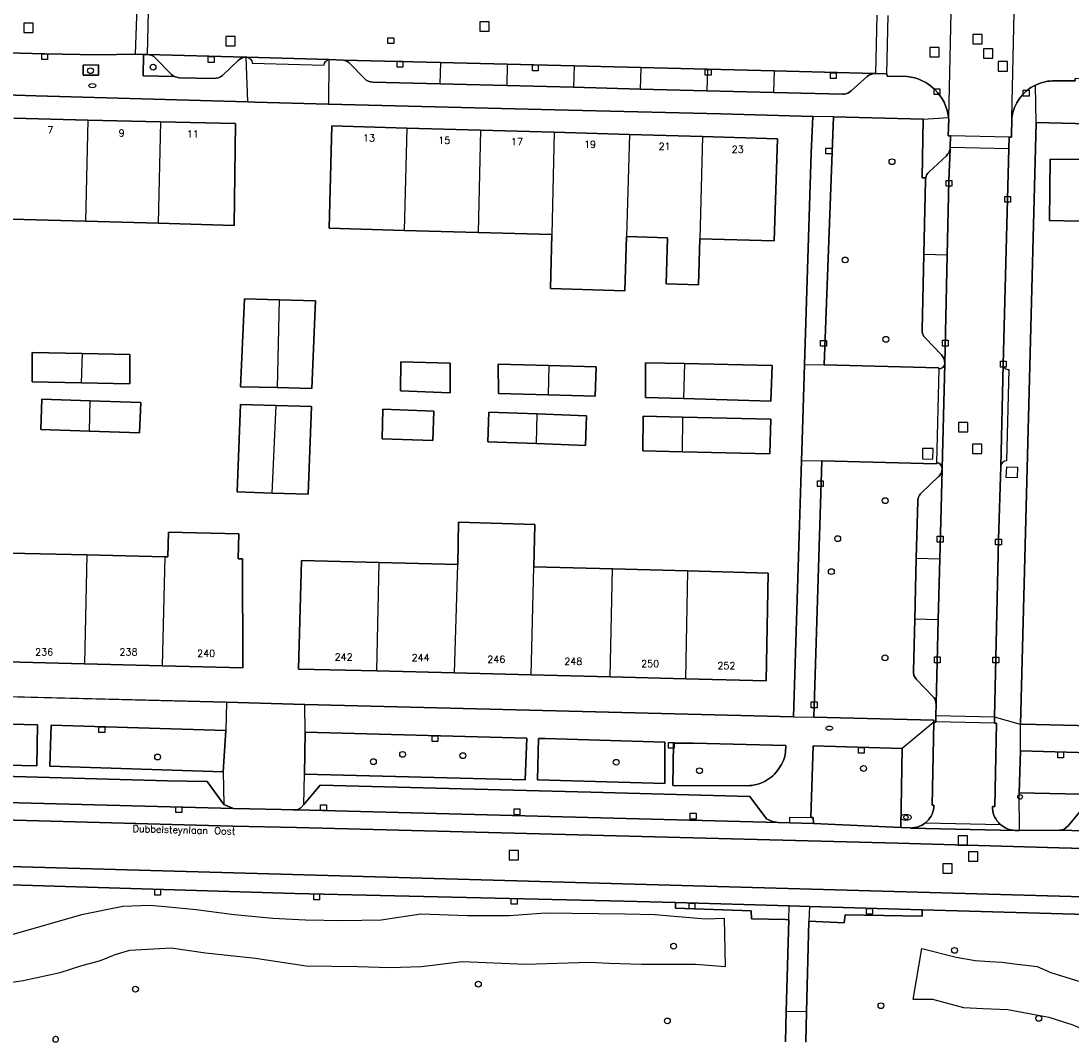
# Model space of a CAD drawing. Header units: metres. Extents: x 108000 to 109000, y 423000 to 423600.
# Tile 10 of 88: x 108275 to 108364, y 423000 to 423087. Entities that reach past the tile are written whole.
import ezdxf

# ---------------------------------------------------------------- set-up
doc = ezdxf.new("R2010")
doc.units = ezdxf.units.M
doc.header["$MEASUREMENT"] = 0
for name, color, linetype in [('Boomspiegel', 10, 'Continuous'), ('brandkraan _ -put', 10, 'Continuous'), ('Erf', 10, 'Continuous'), ('Fietspad', 10, 'Continuous'), ('groenvoorziening', 10, 'Continuous'), ('haltepaal', 10, 'Continuous'), ('Huisnummers', 10, 'Continuous'), ('inspectie- _rioolput', 10, 'Continuous'), ('kolk', 10, 'Continuous'), ('onverhard', 10, 'Continuous'), ('Openbare_ruimtenaam', 10, 'Continuous'), ('pand', 10, 'Continuous'), ('Parkeervlak', 10, 'Continuous'), ('rijbaan lokale weg', 10, 'Continuous'), ('vegetatieobject', 10, 'Continuous'), ('Voetpad', 10, 'Continuous'), ('waterstandmeter', 10, 'Continuous'), ('Wegmarkering', 10, 'Continuous')]:
    doc.layers.add(name, color=color, linetype=linetype)
doc.styles.get("Standard").update_dxf_attribs({"font": 'txt.shx'})

# ---------------------------------------------------------------- blocks, each defined once
blk = doc.blocks.new('308_ACAD_1_FMEBLOCK74')
at = {"layer": 'Voetpad', "color": 255}
blk.add_line((-44.953, -4.65), (-44.887, -2.084), dxfattribs=at)
blk = doc.blocks.new('308_ACAD_1_FMEBLOCK86')
at = {"layer": 'groenvoorziening', "color": 3}
for points in [[(-11.859, 5.08), (-31.925, 5.651), (-31.948, 5.095), (-38.526, 5.218), (-38.602, 4.539), (-41.622, 4.67), (-41.824, -3.086), (-41.89, -5.652)], [(41.744, -5.652), (41.778, -4.462), (41.89, 3.649), (37.503, 3.762), (3.385, 4.647), (-11.859, 5.08)]]:
    blk.add_lwpolyline(points, dxfattribs=at)
blk = doc.blocks.new('308_ACAD_1_FMEBLOCK87')
at = {"layer": 'groenvoorziening', "color": 3}
for points in [[(-10.241, -3.995), (-12.696, -3.586), (-15.051, -2.556), (-17.112, -1.893), (-18.363, -1.673), (-20.644, -1.231), (-22.779, -1.157), (-24.398, -1.084), (-27.048, -0.348), (-28.74, -0.348), (-28.004, 3.994), (-25.06, 3.259), (-23.441, 2.965), (-22.19, 2.891), (-21.16, 2.818), (-19.835, 2.671), (-18.142, 2.449), (-16.965, 1.934), (-14.757, 1.271), (-12.181, 0.535)], [(-12.181, 0.535), (-9.826, 0.02), (-7.912, -0.421), (-5.631, -1.452), (-3.349, -2.041), (-0.773, -2.777), (1.582, -2.924), (3.348, -2.997), (5.115, -2.703), (5.851, -2.409), (7.543, -2.188), (9.531, -1.599), (12.916, -0.642), (16.081, 0.095), (19.098, 0.977), (23.956, 1.419), (26.311, 1.492), (28.666, 1.566), (28.74, -3.218), (24.692, -3.365), (22.337, -3.586), (19.885, -3.995)]]:
    blk.add_lwpolyline(points, dxfattribs=at)
blk = doc.blocks.new('308_ACAD_1_FMEBLOCK93')
at = {"layer": 'groenvoorziening', "color": 3}
blk.add_line((42.169, -6.894), (42.24, -4.297), dxfattribs=at)
blk.add_lwpolyline([(42.24, -4.297), (42.454, 3.561), (42.19, 3.567), (39.262, 3.636), (39.249, 4.317), (32.769, 4.545), (32.769, 5.022), (28.357, 5.153), (0.233, 5.813), (-26.908, 6.616), (-42.299, 6.894), (-42.454, 4.918), (-42.329, -0.399), (-42.314, -6.845), (-42.341, -6.894)], dxfattribs=at)

msp = doc.modelspace()

# ---------------------------------------------------------------- linework, layer by layer
at = {"layer": 'Boomspiegel', "color": 32, "true_color": 0xe17500}
msp.add_lwpolyline([(108286.124, 423084.109, 0.188527), (108285.439, 423084.418), (108285.112, 423084.425), (108285.086, 423082.588), (108287.733, 423082.54, -0.083146), (108287.438, 423082.76), (108286.124, 423084.109)], format="xyb", dxfattribs=at)
msp.add_lwpolyline([(108281.255, 423082.647), (108281.25, 423083.526), (108279.937, 423083.518), (108279.942, 423082.639), (108281.255, 423082.647)], dxfattribs=at)
at = {"layer": 'brandkraan _ -put', "color": 5}
for centre in [(108280.726, 423081.753), (108343.743, 423026.827)]:
    msp.add_ellipse(centre, major_axis=(0.3, 0), ratio=0.583333, dxfattribs=at)
at = {"layer": 'Erf', "color": 52, "true_color": 0xd2d200}
for points in [[(108341.379, 423049.678), (108341.49, 423053.218), (108341.638, 423057.922), (108342.206, 423075.983), (108342.342, 423079.126), (108334.462, 423079.341), (108320.287, 423079.681), (108300.923, 423080.177), (108294.609, 423080.339), (108294.008, 423080.356), (108275.9, 423080.881), (108267.143, 423081.155)], [(108274.013, 423078.972), (108280.349, 423078.816), (108286.546, 423078.664), (108292.97, 423078.506), (108292.865, 423069.811), (108286.358, 423069.989), (108280.131, 423070.16), (108273.816, 423070.333)], [(108307.392, 423069.381), (108300.989, 423069.562), (108301.214, 423078.315), (108307.611, 423078.13), (108313.923, 423077.947), (108320.232, 423077.764), (108326.649, 423077.578), (108332.902, 423077.396), (108339.306, 423077.211), (108339.022, 423068.488), (108332.668, 423068.667), (108332.553, 423064.732), (108329.785, 423064.811), (108329.897, 423068.745), (108326.398, 423068.844), (108326.265, 423064.226), (108319.895, 423064.409), (108320.033, 423069.024), (108313.723, 423069.202), (108307.392, 423069.381)], [(108398.418, 423077.667), (108361.43, 423078.612), (108360.096, 423027.142), (108360.245, 423027.178), (108372.009, 423026.876)], [(108372.572, 423064.611), (108369.796, 423064.679), (108369.827, 423067.747), (108366.343, 423067.834), (108366.362, 423070.128), (108362.584, 423070.217), (108362.638, 423075.483), (108366.407, 423075.45), (108366.418, 423076.588), (108372.873, 423076.421), (108379.062, 423076.261), (108385.43, 423076.097), (108391.711, 423075.935), (108398.082, 423075.77), (108404.631, 423075.601), (108404.526, 423066.877), (108397.866, 423067.044), (108391.481, 423067.204), (108385.2, 423067.361), (108378.832, 423067.521), (108375.521, 423067.604), (108375.416, 423064.541), (108372.572, 423064.611)], [(108299.501, 423055.876), (108296.525, 423055.946), (108293.4, 423056.019), (108293.733, 423063.52), (108296.71, 423063.436), (108299.804, 423063.348), (108299.501, 423055.876)], [(108279.782, 423056.345), (108275.573, 423056.441), (108275.595, 423058.943), (108279.846, 423058.86), (108283.928, 423058.781), (108283.936, 423056.25), (108279.782, 423056.345)], [(108311.337, 423058.037), (108311.315, 423055.506), (108307.09, 423055.662), (108307.111, 423058.133), (108311.337, 423058.037)], [(108315.452, 423055.44), (108315.444, 423057.942), (108319.777, 423057.827), (108323.807, 423057.72), (108323.726, 423055.219), (108319.72, 423055.326), (108315.452, 423055.44)], [(108328.037, 423058.071), (108331.37, 423057.996), (108338.87, 423057.828), (108338.755, 423054.791), (108331.274, 423055.002), (108328.041, 423055.093), (108328.037, 423058.071)], [(108284.763, 423052.073), (108280.493, 423052.216), (108276.312, 423052.355), (108276.423, 423054.945), (108280.551, 423054.807), (108284.875, 423054.663), (108284.763, 423052.073)], [(108299.185, 423046.826), (108296.119, 423046.928), (108293.114, 423047.028), (108293.387, 423054.5), (108296.453, 423054.413), (108299.458, 423054.328), (108299.185, 423046.826)], [(108309.933, 423053.939), (108309.851, 423051.409), (108305.506, 423051.566), (108305.558, 423054.097), (108309.933, 423053.939)], [(108314.553, 423051.309), (108314.635, 423053.839), (108318.76, 423053.686), (108322.997, 423053.528), (108322.886, 423050.998), (108318.703, 423051.154), (108314.553, 423051.309)], [(108327.819, 423053.486), (108331.235, 423053.41), (108338.741, 423053.243), (108338.656, 423050.266), (108331.185, 423050.454), (108327.793, 423050.539), (108327.819, 423053.486)], [(108256.471, 423029.953), (108292.21, 423029.037), (108298.894, 423028.865), (108340.69, 423027.794), (108341.379, 423049.678)], [(108312.046, 423044.429), (108318.557, 423044.229), (108318.469, 423040.63), (108325.196, 423040.446), (108331.645, 423040.27), (108338.508, 423040.082), (108338.339, 423030.882), (108331.467, 423031.054), (108325.01, 423031.216), (108318.262, 423031.385), (108311.705, 423031.55), (108305.05, 423031.717), (108298.37, 423031.884), (108298.6, 423041.173), (108305.263, 423040.991), (108311.976, 423040.807), (108312.046, 423044.429)], [(108273.646, 423041.8), (108280.256, 423041.636), (108286.92, 423041.471), (108287.182, 423041.465), (108287.235, 423043.584), (108293.253, 423043.435), (108293.2, 423041.315), (108293.57, 423041.306), (108293.606, 423031.984), (108286.691, 423032.158), (108280.048, 423032.326), (108273.417, 423032.494)]]:
    msp.add_lwpolyline(points, dxfattribs=at)
at = {"layer": 'Fietspad', "color": 255}
msp.add_line((108371.788, 423012.23), (108255.689, 423015.512), dxfattribs=at)
for points in [[(108371.873, 423017.872), (108363.441, 423018.097), (108360.018, 423018.092), (108359.645, 423018.091), (108350.676, 423018.293), (108350.653, 423018.294), (108349.854, 423018.33), (108342.387, 423018.67), (108340.368, 423018.727), (108339.365, 423018.753), (108298.232, 423019.848), (108292.79, 423019.961), (108255.999, 423020.925)], [(108255.913, 423019.415), (108274.077, 423018.951), (108292.755, 423018.461), (108298.196, 423018.348), (108349.612, 423016.986), (108363.4, 423016.598), (108371.85, 423016.372)], [(108255.524, 423013.789), (108270.915, 423013.51), (108298.056, 423012.708), (108326.18, 423012.047), (108330.592, 423011.916), (108340.313, 423011.628), (108342.041, 423011.579), (108351.699, 423011.303), (108371.765, 423010.732)]]:
    msp.add_lwpolyline(points, dxfattribs=at)
at = {"layer": 'groenvoorziening', "color": 3}
for points in [[(108351.965, 423073.698), (108351.99, 423073.878), (108351.674, 423073.879), (108351.78, 423078.885), (108344.092, 423079.088), (108343.32, 423057.886), (108353.09, 423057.64), (108353.116, 423057.534, 0.375617), (108353.622, 423057.961), (108353.626, 423058.004, 0.193753), (108353.341, 423058.745), (108351.958, 423060.155, -0.180953), (108351.678, 423060.888), (108351.822, 423067.306), (108351.965, 423073.698)], [(108351.18, 423041.318), (108351.305, 423046.236, -0.128923), (108351.422, 423046.68, -0.091915), (108351.636, 423046.935), (108353.093, 423048.336, 0.115368), (108353.33, 423048.678, 0.076965), (108353.39, 423048.939), (108353.393, 423049.056, 0.377919), (108352.926, 423049.513), (108352.906, 423049.514), (108352.885, 423049.416), (108343.122, 423049.692), (108343.121, 423049.663), (108342.42, 423027.779), (108352.687, 423027.511), (108352.68, 423027.345), (108352.859, 423027.354), (108352.857, 423027.383), (108352.863, 423027.873), (108352.876, 423028.92, 0.092946), (108352.801, 423029.256, 0.091792), (108352.609, 423029.542), (108351.21, 423030.986, -0.113874), (108350.986, 423031.34, -0.094483), (108350.935, 423031.688), (108351.048, 423036.14), (108351.18, 423041.318)], [(108338.259, 423022.303, 0.120159), (108339.444, 423023.373, 0.063478), (108339.831, 423024.077, 0.057541), (108340.011, 423024.766), (108340.039, 423025.352), (108332.131, 423025.546), (108330.436, 423025.554), (108330.353, 423021.937), (108336.758, 423021.906, 0.117952), (108338.259, 423022.303)]]:
    msp.add_lwpolyline(points, format="xyb", dxfattribs=at)
for points in [[(108276.044, 423027.113), (108265.761, 423027.36), (108265.671, 423023.849), (108275.968, 423023.6), (108276.044, 423027.113)], [(108291.924, 423023.095), (108292.133, 423026.637), (108277.194, 423027.082), (108277.085, 423023.569), (108291.924, 423023.095)], [(108298.919, 423026.489), (108298.858, 423022.886), (108317.726, 423022.425), (108317.876, 423025.967), (108298.919, 423026.489)], [(108329.684, 423022.106), (108329.683, 423025.623), (108319.436, 423025.941), (108318.888, 423025.958), (108318.798, 423022.415), (108329.684, 423022.106)], [(108349.977, 423025.092), (108342.369, 423025.308), (108342.167, 423019.188), (108342.362, 423019.186), (108342.387, 423018.67), (108349.854, 423018.33), (108349.977, 423025.092)], [(108374.031, 423024.504), (108372.908, 423024.53), (108371.974, 423024.556), (108371.908, 423024.558), (108360.106, 423024.886), (108359.986, 423021.313), (108371.812, 423021.035), (108371.921, 423021.032), (108372.812, 423021.006), (108373.931, 423020.972), (108374.031, 423024.504)], [(108334.793, 423010.565), (108333.174, 423010.492), (108330.819, 423010.713), (108328.831, 423010.86), (108326.256, 423010.933), (108319.485, 423011.007), (108316.393, 423010.786), (108312.787, 423010.786), (108308.813, 423010.933), (108305.427, 423010.418), (108302.115, 423010.345), (108298.951, 423010.418), (108296.154, 423010.565), (108292.842, 423010.86), (108289.604, 423011.301), (108287.249, 423011.522), (108285.63, 423011.669), (108283.348, 423011.596), (108279.815, 423010.86), (108273.854, 423009.167)], [(108271.352, 423004.751), (108274.811, 423005.266), (108277.975, 423005.929), (108279.742, 423006.518), (108281.434, 423006.959), (108282.686, 423007.474), (108283.937, 423007.842), (108287.469, 423008.063), (108290.413, 423007.621), (108294.682, 423007.18), (108299.024, 423006.518), (108303.44, 423006.444), (108306.163, 423006.37), (108308.886, 423006.444), (108312.346, 423006.886), (108317.792, 423006.665), (108323.238, 423006.812), (108324.931, 423006.738), (108327.727, 423006.665), (108332.291, 423006.665), (108334.866, 423006.444), (108334.793, 423010.565)]]:
    msp.add_lwpolyline(points, dxfattribs=at)
at = {"layer": 'haltepaal', "color": 30}
msp.add_circle((108360.053, 423020.945), 0.2, dxfattribs=at)
at = {"layer": 'inspectie- _rioolput', "color": 30}
for p, q in [((108275.667, 423087.087), (108274.867, 423087.087)), ((108274.867, 423087.087), (108274.867, 423086.287)), ((108275.667, 423086.287), (108275.667, 423087.087)), ((108314.653, 423087.214), (108313.853, 423087.214)), ((108313.853, 423087.214), (108313.853, 423086.414)), ((108314.653, 423086.414), (108314.653, 423087.214)), ((108274.867, 423086.287), (108275.667, 423086.287)), ((108313.853, 423086.414), (108314.653, 423086.414)), ((108356.82, 423086.121), (108356.02, 423086.121)), ((108356.02, 423086.121), (108356.02, 423085.321)), ((108356.82, 423085.321), (108356.82, 423086.121)), ((108292.935, 423085.956), (108292.135, 423085.956)), ((108292.135, 423085.956), (108292.135, 423085.156)), ((108292.135, 423085.156), (108292.935, 423085.156)), ((108292.935, 423085.156), (108292.935, 423085.956)), ((108356.02, 423085.321), (108356.82, 423085.321)), ((108353.136, 423085.005), (108352.336, 423085.005)), ((108352.336, 423085.005), (108352.336, 423084.205)), ((108352.336, 423084.205), (108353.136, 423084.205)), ((108353.136, 423084.205), (108353.136, 423085.005)), ((108357.72, 423084.904), (108356.92, 423084.904)), ((108356.92, 423084.904), (108356.92, 423084.104)), ((108357.72, 423084.104), (108357.72, 423084.904)), ((108356.92, 423084.104), (108357.72, 423084.104)), ((108358.975, 423083.805), (108358.175, 423083.805)), ((108358.175, 423083.805), (108358.175, 423083.005)), ((108358.975, 423083.005), (108358.975, 423083.805)), ((108358.175, 423083.005), (108358.975, 423083.005)), ((108355.605, 423052.966), (108354.805, 423052.966)), ((108354.805, 423052.966), (108354.805, 423052.166)), ((108355.605, 423052.166), (108355.605, 423052.966)), ((108354.805, 423052.166), (108355.605, 423052.166)), ((108356.799, 423051.098), (108355.999, 423051.098)), ((108355.999, 423051.098), (108355.999, 423050.298)), ((108356.799, 423050.298), (108356.799, 423051.098)), ((108355.999, 423050.298), (108356.799, 423050.298)), ((108355.552, 423017.617), (108354.752, 423017.617)), ((108354.752, 423017.617), (108354.752, 423016.817)), ((108355.552, 423016.817), (108355.552, 423017.617)), ((108317.162, 423016.361), (108316.362, 423016.361)), ((108316.362, 423016.361), (108316.362, 423015.561)), ((108317.162, 423015.561), (108317.162, 423016.361)), ((108354.752, 423016.817), (108355.552, 423016.817)), ((108356.454, 423016.253), (108355.654, 423016.253)), ((108355.654, 423016.253), (108355.654, 423015.453)), ((108356.454, 423015.453), (108356.454, 423016.253)), ((108316.362, 423015.561), (108317.162, 423015.561)), ((108354.248, 423015.225), (108353.448, 423015.225)), ((108353.448, 423015.225), (108353.448, 423014.425)), ((108354.248, 423014.425), (108354.248, 423015.225)), ((108355.654, 423015.453), (108356.454, 423015.453)), ((108353.448, 423014.425), (108354.248, 423014.425))]:
    msp.add_line(p, q, dxfattribs=at)
at = {"layer": 'kolk', "color": 30, "true_color": 0xf07a00}
for p, q in [((108306.003, 423085.344), (108306.003, 423085.844)), ((108306.003, 423085.844), (108306.503, 423085.844)), ((108306.503, 423085.344), (108306.003, 423085.344)), ((108306.503, 423085.844), (108306.503, 423085.344)), ((108276.402, 423083.986), (108276.402, 423084.486)), ((108276.402, 423084.486), (108276.902, 423084.486)), ((108276.902, 423084.486), (108276.902, 423083.986)), ((108290.636, 423083.746), (108290.636, 423084.246)), ((108290.636, 423084.246), (108291.136, 423084.246)), ((108291.136, 423084.246), (108291.136, 423083.746)), ((108276.902, 423083.986), (108276.402, 423083.986)), ((108291.136, 423083.746), (108290.636, 423083.746)), ((108306.784, 423083.338), (108306.784, 423083.838)), ((108306.784, 423083.838), (108307.284, 423083.838)), ((108307.284, 423083.338), (108306.784, 423083.338)), ((108307.284, 423083.838), (108307.284, 423083.338)), ((108318.356, 423083.023), (108318.356, 423083.523)), ((108318.356, 423083.523), (108318.856, 423083.523)), ((108318.856, 423083.523), (108318.856, 423083.023)), ((108318.856, 423083.023), (108318.356, 423083.023)), ((108333.137, 423082.642), (108333.137, 423083.142)), ((108333.137, 423083.142), (108333.637, 423083.142)), ((108333.637, 423082.642), (108333.137, 423082.642)), ((108333.637, 423083.142), (108333.637, 423082.642)), ((108343.841, 423082.355), (108343.841, 423082.855)), ((108343.841, 423082.855), (108344.341, 423082.855)), ((108344.341, 423082.855), (108344.341, 423082.355)), ((108344.341, 423082.355), (108343.841, 423082.355)), ((108352.706, 423080.987), (108352.706, 423081.487)), ((108352.706, 423081.487), (108353.206, 423081.487)), ((108353.206, 423080.987), (108352.706, 423080.987)), ((108353.206, 423081.487), (108353.206, 423080.987)), ((108360.337, 423080.864), (108360.337, 423081.364)), ((108360.337, 423081.364), (108360.837, 423081.364)), ((108360.837, 423080.864), (108360.337, 423080.864)), ((108360.837, 423081.364), (108360.837, 423080.864)), ((108343.461, 423075.912), (108343.461, 423076.412)), ((108343.461, 423076.412), (108343.961, 423076.412)), ((108343.961, 423076.412), (108343.961, 423075.912)), ((108343.961, 423075.912), (108343.461, 423075.912)), ((108353.737, 423073.152), (108353.737, 423073.652)), ((108353.737, 423073.652), (108354.237, 423073.652)), ((108354.237, 423073.652), (108354.237, 423073.152)), ((108354.237, 423073.152), (108353.737, 423073.152)), ((108358.747, 423071.791), (108358.747, 423072.291)), ((108358.747, 423072.291), (108359.247, 423072.291)), ((108359.247, 423071.791), (108358.747, 423071.791)), ((108359.247, 423072.291), (108359.247, 423071.791)), ((108342.993, 423059.476), (108342.993, 423059.976)), ((108342.993, 423059.976), (108343.493, 423059.976)), ((108343.493, 423059.976), (108343.493, 423059.476)), ((108353.416, 423059.491), (108353.416, 423059.991)), ((108353.416, 423059.991), (108353.916, 423059.991)), ((108353.916, 423059.991), (108353.916, 423059.491)), ((108343.493, 423059.476), (108342.993, 423059.476)), ((108353.916, 423059.491), (108353.416, 423059.491)), ((108358.372, 423057.699), (108358.372, 423058.199)), ((108358.372, 423058.199), (108358.872, 423058.199)), ((108358.872, 423058.199), (108358.872, 423057.699)), ((108358.872, 423057.699), (108358.372, 423057.699)), ((108342.727, 423047.476), (108342.727, 423047.976)), ((108342.727, 423047.976), (108343.227, 423047.976)), ((108343.227, 423047.476), (108342.727, 423047.476)), ((108343.227, 423047.976), (108343.227, 423047.476)), ((108352.983, 423042.736), (108352.983, 423043.236)), ((108352.983, 423043.236), (108353.483, 423043.236)), ((108353.483, 423043.236), (108353.483, 423042.736)), ((108357.969, 423042.491), (108357.969, 423042.991)), ((108357.969, 423042.991), (108358.469, 423042.991)), ((108358.469, 423042.991), (108358.469, 423042.491)), ((108353.483, 423042.736), (108352.983, 423042.736)), ((108358.469, 423042.491), (108357.969, 423042.491)), ((108352.73, 423032.419), (108352.73, 423032.919)), ((108352.73, 423032.919), (108353.23, 423032.919)), ((108353.23, 423032.419), (108352.73, 423032.419)), ((108353.23, 423032.919), (108353.23, 423032.419)), ((108357.734, 423032.403), (108357.734, 423032.903)), ((108357.734, 423032.903), (108358.234, 423032.903)), ((108358.234, 423032.403), (108357.734, 423032.403)), ((108358.234, 423032.903), (108358.234, 423032.403)), ((108342.206, 423028.569), (108342.206, 423029.069)), ((108342.206, 423029.069), (108342.706, 423029.069)), ((108342.706, 423028.569), (108342.206, 423028.569)), ((108342.706, 423029.069), (108342.706, 423028.569)), ((108281.296, 423026.452), (108281.296, 423026.952)), ((108281.296, 423026.952), (108281.796, 423026.952)), ((108281.796, 423026.952), (108281.796, 423026.452)), ((108281.796, 423026.452), (108281.296, 423026.452)), ((108309.78, 423025.683), (108309.78, 423026.183)), ((108309.78, 423026.183), (108310.28, 423026.183)), ((108310.28, 423026.183), (108310.28, 423025.683)), ((108310.28, 423025.683), (108309.78, 423025.683)), ((108329.991, 423025.104), (108329.991, 423025.604)), ((108329.991, 423025.604), (108330.491, 423025.604)), ((108330.491, 423025.104), (108329.991, 423025.104)), ((108330.491, 423025.604), (108330.491, 423025.104)), ((108346.234, 423024.682), (108346.234, 423025.182)), ((108346.234, 423025.182), (108346.734, 423025.182)), ((108346.734, 423025.182), (108346.734, 423024.682)), ((108346.734, 423024.682), (108346.234, 423024.682)), ((108363.275, 423024.291), (108363.275, 423024.791)), ((108363.275, 423024.791), (108363.775, 423024.791)), ((108363.775, 423024.291), (108363.275, 423024.291)), ((108363.775, 423024.791), (108363.775, 423024.291)), ((108287.867, 423019.61), (108287.867, 423020.11)), ((108287.867, 423020.11), (108288.367, 423020.11)), ((108288.367, 423019.61), (108287.867, 423019.61)), ((108288.367, 423020.11), (108288.367, 423019.61)), ((108300.238, 423019.786), (108300.238, 423020.286)), ((108300.238, 423020.286), (108300.738, 423020.286)), ((108300.738, 423019.786), (108300.238, 423019.786)), ((108300.738, 423020.286), (108300.738, 423019.786)), ((108316.787, 423019.433), (108316.787, 423019.933)), ((108316.787, 423019.933), (108317.287, 423019.933)), ((108317.287, 423019.933), (108317.287, 423019.433)), ((108317.287, 423019.433), (108316.787, 423019.433)), ((108331.849, 423019.05), (108331.849, 423019.55)), ((108331.849, 423019.55), (108332.349, 423019.55)), ((108332.349, 423019.05), (108331.849, 423019.05)), ((108332.349, 423019.55), (108332.349, 423019.05)), ((108286.059, 423012.555), (108286.059, 423013.055)), ((108286.059, 423013.055), (108286.559, 423013.055)), ((108286.559, 423012.555), (108286.059, 423012.555)), ((108286.559, 423013.055), (108286.559, 423012.555)), ((108299.663, 423012.165), (108299.663, 423012.665)), ((108299.663, 423012.665), (108300.163, 423012.665)), ((108300.163, 423012.665), (108300.163, 423012.165)), ((108300.163, 423012.165), (108299.663, 423012.165)), ((108316.543, 423011.768), (108316.543, 423012.268)), ((108316.543, 423012.268), (108317.043, 423012.268)), ((108317.043, 423011.768), (108316.543, 423011.768)), ((108317.043, 423012.268), (108317.043, 423011.768)), ((108331.754, 423011.375), (108331.754, 423011.875)), ((108331.754, 423011.875), (108332.254, 423011.875)), ((108332.254, 423011.875), (108332.254, 423011.375)), ((108332.254, 423011.375), (108331.754, 423011.375)), ((108346.934, 423010.925), (108346.934, 423011.425)), ((108346.934, 423011.425), (108347.434, 423011.425)), ((108347.434, 423010.925), (108346.934, 423010.925)), ((108347.434, 423011.425), (108347.434, 423010.925))]:
    msp.add_line(p, q, dxfattribs=at)
at = {"layer": 'onverhard', "color": 255}
msp.add_lwpolyline([(108286.124, 423084.109, 0.188527), (108285.439, 423084.418), (108285.112, 423084.425), (108285.086, 423082.588), (108287.733, 423082.54, -0.083146), (108287.438, 423082.76), (108286.124, 423084.109)], format="xyb", dxfattribs=at)
msp.add_lwpolyline([(108281.255, 423082.647), (108281.25, 423083.526), (108279.937, 423083.518), (108279.942, 423082.639), (108281.255, 423082.647)], dxfattribs=at)
at = {"layer": 'pand', "color": 1}
for p, q in [((108280.349, 423078.816), (108274.013, 423078.972)), ((108280.349, 423078.816), (108280.131, 423070.16)), ((108286.546, 423078.664), (108280.349, 423078.816)), ((108286.546, 423078.664), (108286.358, 423069.989)), ((108307.611, 423078.13), (108307.392, 423069.381)), ((108313.923, 423077.947), (108307.611, 423078.13)), ((108313.923, 423077.947), (108313.723, 423069.202)), ((108320.232, 423077.764), (108313.923, 423077.947)), ((108320.232, 423077.764), (108320.033, 423069.024)), ((108326.649, 423077.578), (108320.232, 423077.764)), ((108326.649, 423077.578), (108326.398, 423068.844)), ((108332.902, 423077.396), (108326.649, 423077.578)), ((108332.902, 423077.396), (108332.668, 423068.667)), ((108273.816, 423070.333), (108280.131, 423070.16)), ((108280.131, 423070.16), (108286.358, 423069.989)), ((108307.392, 423069.381), (108313.723, 423069.202)), ((108313.723, 423069.202), (108320.033, 423069.024)), ((108296.71, 423063.436), (108296.525, 423055.946)), ((108279.846, 423058.86), (108279.782, 423056.345)), ((108319.777, 423057.827), (108319.72, 423055.326)), ((108331.37, 423057.996), (108331.274, 423055.002)), ((108280.493, 423052.216), (108280.551, 423054.807)), ((108296.119, 423046.928), (108296.453, 423054.413)), ((108318.703, 423051.154), (108318.76, 423053.686)), ((108331.185, 423050.454), (108331.235, 423053.41)), ((108280.256, 423041.636), (108273.646, 423041.8)), ((108280.256, 423041.636), (108280.048, 423032.326)), ((108286.92, 423041.471), (108280.256, 423041.636)), ((108286.92, 423041.471), (108286.691, 423032.158)), ((108305.05, 423031.717), (108305.263, 423040.991)), ((108311.976, 423040.807), (108305.263, 423040.991)), ((108311.705, 423031.55), (108311.976, 423040.807)), ((108318.262, 423031.385), (108318.469, 423040.63)), ((108325.196, 423040.446), (108318.469, 423040.63)), ((108325.01, 423031.216), (108325.196, 423040.446)), ((108331.645, 423040.27), (108325.196, 423040.446)), ((108331.467, 423031.054), (108331.645, 423040.27)), ((108273.417, 423032.494), (108280.048, 423032.326)), ((108280.048, 423032.326), (108286.691, 423032.158)), ((108305.05, 423031.717), (108311.705, 423031.55)), ((108311.705, 423031.55), (108318.262, 423031.385)), ((108318.262, 423031.385), (108325.01, 423031.216)), ((108325.01, 423031.216), (108331.467, 423031.054))]:
    msp.add_line(p, q, dxfattribs=at)
for points in [[(108286.358, 423069.989), (108292.865, 423069.811), (108292.97, 423078.506), (108286.546, 423078.664)], [(108307.611, 423078.13), (108301.214, 423078.315), (108300.989, 423069.562), (108307.392, 423069.381)], [(108332.668, 423068.667), (108339.022, 423068.488), (108339.306, 423077.211), (108332.902, 423077.396)], [(108372.873, 423076.421), (108366.418, 423076.588), (108366.407, 423075.45), (108362.638, 423075.483), (108362.584, 423070.217), (108366.362, 423070.128), (108366.343, 423067.834), (108369.827, 423067.747), (108369.796, 423064.679), (108372.572, 423064.611)], [(108320.033, 423069.024), (108319.895, 423064.409), (108326.265, 423064.226), (108326.398, 423068.844)], [(108326.398, 423068.844), (108329.897, 423068.745), (108329.785, 423064.811), (108332.553, 423064.732), (108332.668, 423068.667)], [(108296.71, 423063.436), (108293.733, 423063.52), (108293.4, 423056.019), (108296.525, 423055.946)], [(108296.525, 423055.946), (108299.501, 423055.876), (108299.804, 423063.348), (108296.71, 423063.436)], [(108279.846, 423058.86), (108275.595, 423058.943), (108275.573, 423056.441), (108279.782, 423056.345)], [(108279.782, 423056.345), (108283.936, 423056.25), (108283.928, 423058.781), (108279.846, 423058.86)], [(108311.337, 423058.037), (108307.111, 423058.133), (108307.09, 423055.662), (108311.315, 423055.506), (108311.337, 423058.037)], [(108319.777, 423057.827), (108315.444, 423057.942), (108315.452, 423055.44), (108319.72, 423055.326)], [(108319.72, 423055.326), (108323.726, 423055.219), (108323.807, 423057.72), (108319.777, 423057.827)], [(108331.37, 423057.996), (108328.037, 423058.071), (108328.041, 423055.093), (108331.274, 423055.002)], [(108331.274, 423055.002), (108338.755, 423054.791), (108338.87, 423057.828), (108331.37, 423057.996)], [(108280.551, 423054.807), (108276.423, 423054.945), (108276.312, 423052.355), (108280.493, 423052.216)], [(108280.493, 423052.216), (108284.763, 423052.073), (108284.875, 423054.663), (108280.551, 423054.807)], [(108296.453, 423054.413), (108293.387, 423054.5), (108293.114, 423047.028), (108296.119, 423046.928)], [(108296.119, 423046.928), (108299.185, 423046.826), (108299.458, 423054.328), (108296.453, 423054.413)], [(108309.933, 423053.939), (108305.558, 423054.097), (108305.506, 423051.566), (108309.851, 423051.409), (108309.933, 423053.939)], [(108318.76, 423053.686), (108314.635, 423053.839), (108314.553, 423051.309), (108318.703, 423051.154)], [(108318.703, 423051.154), (108322.886, 423050.998), (108322.997, 423053.528), (108318.76, 423053.686)], [(108331.235, 423053.41), (108327.819, 423053.486), (108327.793, 423050.539), (108331.185, 423050.454)], [(108331.185, 423050.454), (108338.656, 423050.266), (108338.741, 423053.243), (108331.235, 423053.41)], [(108318.469, 423040.63), (108318.557, 423044.229), (108312.046, 423044.429), (108311.976, 423040.807)], [(108286.691, 423032.158), (108293.606, 423031.984), (108293.57, 423041.306), (108293.2, 423041.315), (108293.253, 423043.435), (108287.235, 423043.584), (108287.182, 423041.465), (108286.92, 423041.471)], [(108305.263, 423040.991), (108298.6, 423041.173), (108298.37, 423031.884), (108305.05, 423031.717)], [(108331.467, 423031.054), (108338.339, 423030.882), (108338.508, 423040.082), (108331.645, 423040.27)]]:
    msp.add_lwpolyline(points, dxfattribs=at)
at = {"layer": 'Parkeervlak', "color": 255}
for points in [[(108293.19, 423083.914, -0.198531), (108293.844, 423084.189), (108285.439, 423084.418, -0.188527), (108286.124, 423084.109), (108287.438, 423082.76, 0.083146), (108287.733, 423082.54), (108288.148, 423082.42), (108291.101, 423082.374, 0.189861), (108291.856, 423082.631), (108293.19, 423083.914)], [(108347.652, 423082.788), (108339.031, 423083.008), (108333.331, 423083.152), (108327.626, 423083.297), (108321.918, 423083.442), (108316.208, 423083.586), (108310.503, 423083.731), (108302.166, 423083.942, -0.173463), (108302.753, 423083.644), (108303.997, 423082.356, 0.200976), (108304.717, 423082.052), (108310.454, 423081.905), (108316.159, 423081.759), (108321.869, 423081.613), (108327.577, 423081.467), (108333.282, 423081.322), (108338.982, 423081.176), (108344.911, 423081.026), (108345.007, 423081.033, 0.151324), (108345.612, 423081.308), (108346.99, 423082.536, -0.163588), (108347.652, 423082.788)], [(108353.836, 423067.251), (108353.981, 423073.638), (108354.067, 423076.328, -0.160315), (108353.754, 423075.766), (108352.278, 423074.388, 0.143817), (108351.99, 423073.878), (108351.965, 423073.698), (108351.822, 423067.306), (108351.678, 423060.888, 0.180953), (108351.958, 423060.155), (108353.341, 423058.745, -0.193753), (108353.626, 423058.004), (108353.836, 423067.251)], [(108353.193, 423041.269), (108353.39, 423048.939, -0.076965), (108353.33, 423048.678, -0.115368), (108353.093, 423048.336), (108351.636, 423046.935, 0.091915), (108351.422, 423046.68, 0.128923), (108351.305, 423046.236), (108351.18, 423041.318), (108351.048, 423036.14), (108350.935, 423031.688, 0.094483), (108350.986, 423031.34, 0.113874), (108351.21, 423030.986), (108352.609, 423029.542, -0.091792), (108352.801, 423029.256, -0.092946), (108352.876, 423028.92), (108353.06, 423036.076), (108353.193, 423041.269)]]:
    msp.add_lwpolyline(points, format="xyb", dxfattribs=at)
for points in [[(108290.548, 423022.273), (108287.155, 423022.332), (108257.871, 423023.152), (108256.392, 423021.375), (108256.01, 423021.125), (108255.949, 423021.085), (108255.441, 423020.94), (108255.999, 423020.925), (108292.79, 423019.961), (108291.959, 423020.296), (108290.548, 423022.273)], [(108336.943, 423020.977), (108323.341, 423021.353), (108300.219, 423021.951), (108298.799, 423020.299), (108298.549, 423020.008), (108298.232, 423019.848), (108339.365, 423018.753), (108338.878, 423018.844), (108338.386, 423019.089), (108336.943, 423020.977)], [(108371.908, 423020.198), (108365.753, 423020.37), (108364.159, 423018.478), (108363.804, 423018.178), (108363.441, 423018.097), (108371.873, 423017.872)]]:
    msp.add_lwpolyline(points, dxfattribs=at)
at = {"layer": 'rijbaan lokale weg', "color": 255}
for p, q in [((108354.223, 423091.737), (108353.943, 423079.044)), ((108359.364, 423079.022), (108359.619, 423091.394)), ((108284.431, 423084.438), (108284.594, 423089.444)), ((108285.439, 423084.418), (108285.573, 423089.418)), ((108347.797, 423087.79), (108347.69, 423082.789)), ((108348.678, 423082.761), (108348.772, 423087.755)), ((108347.69, 423082.789), (108348.678, 423082.761)), ((108354.12, 423077.464), (108354.085, 423076.49)), ((108359.131, 423077.338), (108354.12, 423077.464)), ((108359.104, 423076.367), (108359.131, 423077.338)), ((108354.085, 423076.49), (108359.104, 423076.367)), ((108352.863, 423027.873), (108352.857, 423027.383)), ((108357.875, 423027.765), (108352.863, 423027.873)), ((108357.863, 423027.255), (108357.875, 423027.765)), ((108357.863, 423027.255), (108352.857, 423027.383)), ((108351.98, 423018.747), (108358.383, 423018.59)), ((108255.689, 423015.512), (108371.788, 423012.23))]:
    msp.add_line(p, q, dxfattribs=at)
for points in [[(108268.094, 423084.871), (108268.089, 423084.693), (108276.652, 423084.486), (108281.207, 423084.376), (108284.431, 423084.438)], [(108284.431, 423084.438), (108285.112, 423084.425), (108285.439, 423084.418)], [(108285.439, 423084.418), (108293.844, 423084.189), (108293.93, 423084.186), (108300.96, 423083.975), (108302.166, 423083.942), (108310.503, 423083.731), (108316.208, 423083.586), (108321.918, 423083.442), (108327.626, 423083.297), (108333.331, 423083.152), (108339.031, 423083.008), (108347.652, 423082.788), (108347.69, 423082.789)], [(108353.943, 423079.044), (108353.95, 423078.983), (108353.956, 423078.922), (108353.92, 423077.466), (108354.12, 423077.464)], [(108359.131, 423077.338), (108359.321, 423077.354), (108359.364, 423079.022)], [(108354.085, 423076.49), (108354.067, 423076.328), (108353.981, 423073.638), (108353.836, 423067.251), (108353.626, 423058.004), (108353.622, 423057.961), (108353.393, 423049.056), (108353.39, 423048.939), (108353.193, 423041.269), (108353.06, 423036.076), (108352.876, 423028.92), (108352.863, 423027.873)], [(108357.875, 423027.765), (108358.218, 423042.984), (108358.406, 423049.205), (108358.611, 423057.902), (108359.104, 423076.367)], [(108371.85, 423016.372), (108363.4, 423016.598), (108349.612, 423016.986), (108298.196, 423018.348), (108292.755, 423018.461), (108274.077, 423018.951), (108255.913, 423019.415)]]:
    msp.add_lwpolyline(points, dxfattribs=at)
for points in [[(108348.678, 423082.761), (108348.683, 423082.572), (108350.395, 423082.538, -0.349883), (108353.943, 423079.044)], [(108359.364, 423079.022, -0.252862), (108361.374, 423081.804, -0.121216), (108363.058, 423082.162), (108364.764, 423082.176), (108364.758, 423082.364)], [(108352.857, 423027.383), (108352.859, 423027.354), (108352.68, 423027.345), (108352.53, 423020.259), (108352.697, 423020.244, -0.199758), (108352.097, 423018.852, -0.018452), (108351.98, 423018.747)], [(108358.383, 423018.59, -0.01798), (108358.241, 423018.727, -0.193151), (108357.689, 423020.136), (108357.895, 423020.119), (108358.043, 423027.247), (108357.863, 423027.255)], [(108351.98, 423018.747, -0.08912), (108351.358, 423018.399, -0.058603), (108350.676, 423018.293), (108359.645, 423018.091, -0.084592), (108358.971, 423018.232, -0.0847), (108358.383, 423018.59)]]:
    msp.add_lwpolyline(points, format="xyb", dxfattribs=at)
at = {"layer": 'vegetatieobject', "color": 3}
msp.add_lwpolyline([(108277.482, 423000), (108277.704, 423000, 0.285033), (108277.843, 423000.224, 1.797331)], format="xyb", close=True, dxfattribs=at)
for centre in [(108285.918, 423083.334), (108280.569, 423083.031), (108349.105, 423075.251), (108345.1, 423066.853), (108348.584, 423060.068), (108348.529, 423046.277), (108344.464, 423043.029), (108343.918, 423040.211), (108348.51, 423032.845), (108286.309, 423024.365), (108304.761, 423023.966), (108307.259, 423024.588), (108312.415, 423024.475), (108325.528, 423023.913), (108332.646, 423023.189), (108346.675, 423023.386), (108330.431, 423008.188), (108354.455, 423007.831), (108313.735, 423004.949), (108284.411, 423004.518), (108348.16, 423003.102), (108329.901, 423001.801), (108361.656, 423002.023)]:
    msp.add_circle(centre, 0.25, dxfattribs=at)
at = {"layer": 'Voetpad', "color": 255}
for p, q in [((108293.93, 423084.186), (108293.844, 423084.189)), ((108293.844, 423084.189), (108294.008, 423080.356)), ((108300.96, 423083.975), (108293.93, 423084.186)), ((108300.96, 423083.975), (108300.923, 423080.177)), ((108361.43, 423078.612), (108361.374, 423081.804)), ((108344.092, 423079.088), (108342.342, 423079.126)), ((108343.32, 423057.886), (108344.092, 423079.088)), ((108344.092, 423079.088), (108351.78, 423078.885)), ((108351.78, 423078.885), (108353.943, 423079.044)), ((108360.096, 423027.142), (108361.43, 423078.612)), ((108341.638, 423057.922), (108343.32, 423057.886)), ((108353.116, 423057.534), (108352.926, 423049.513)), ((108358.611, 423057.902), (108358.406, 423049.205)), ((108341.379, 423049.678), (108340.69, 423027.794)), ((108343.121, 423049.663), (108341.379, 423049.678)), ((108342.42, 423027.779), (108343.121, 423049.663)), ((108292.21, 423029.037), (108256.471, 423029.953)), ((108292.21, 423029.037), (108292.133, 423026.637)), ((108298.894, 423028.865), (108292.21, 423029.037)), ((108298.919, 423026.489), (108298.894, 423028.865)), ((108340.69, 423027.794), (108298.894, 423028.865)), ((108340.69, 423027.794), (108342.42, 423027.779)), ((108360.096, 423027.142), (108357.875, 423027.765)), ((108352.68, 423027.345), (108349.977, 423025.092)), ((108360.106, 423024.886), (108360.096, 423027.142)), ((108292.133, 423026.637), (108291.924, 423023.095)), ((108298.858, 423022.886), (108298.919, 423026.489)), ((108359.986, 423021.313), (108360.106, 423024.886)), ((108291.924, 423023.095), (108291.959, 423020.296)), ((108298.799, 423020.299), (108298.858, 423022.886)), ((108360.018, 423018.092), (108359.986, 423021.313)), ((108340.277, 423010.455), (108340.313, 423011.628)), ((108342.041, 423011.579), (108340.313, 423011.628)), ((108342.041, 423011.579), (108342.002, 423010.322)), ((108340.277, 423010.455), (108340.063, 423002.597)), ((108341.8, 423002.566), (108342.002, 423010.322)), ((108340.063, 423002.597), (108339.992, 423000)), ((108341.8, 423002.566), (108340.063, 423002.597))]:
    msp.add_line(p, q, dxfattribs=at)
for points in [[(108293.844, 423084.189, 0.198531), (108293.19, 423083.914), (108291.856, 423082.631, -0.189861), (108291.101, 423082.374), (108288.148, 423082.42), (108287.733, 423082.54), (108285.086, 423082.588), (108285.112, 423084.425), (108284.431, 423084.438), (108281.207, 423084.376), (108276.652, 423084.486), (108268.089, 423084.693), (108268.094, 423084.871), (108267.084, 423084.892), (108267.057, 423084.892, 0.182151), (108266.376, 423084.622), (108265.152, 423083.423, -0.168393), (108264.431, 423083.188), (108259.417, 423083.336), (108254.421, 423083.484, -0.162936), (108253.691, 423083.795), (108252.259, 423085.114, 0.186895), (108251.576, 423085.411), (108251.525, 423085.413)], [(108293.93, 423084.186, -0.410205), (108294.385, 423083.683), (108300.551, 423083.504, -0.383531), (108300.96, 423083.975)], [(108353.943, 423079.044, 0.349883), (108350.395, 423082.538), (108348.683, 423082.572), (108348.678, 423082.761), (108347.69, 423082.789), (108347.652, 423082.788, 0.163588), (108346.99, 423082.536), (108345.612, 423081.308, -0.151324), (108345.007, 423081.033), (108344.911, 423081.026), (108338.982, 423081.176), (108333.282, 423081.322), (108327.577, 423081.467), (108321.869, 423081.613), (108316.159, 423081.759), (108310.454, 423081.905), (108304.717, 423082.052, -0.200976), (108303.997, 423082.356), (108302.753, 423083.644, 0.173463), (108302.166, 423083.942), (108300.96, 423083.975)], [(108361.374, 423081.804, 0.252862), (108359.364, 423079.022), (108359.321, 423077.354), (108359.131, 423077.338), (108359.104, 423076.367), (108358.611, 423057.902)], [(108406.288, 423081.271), (108406.075, 423081.282, 0.16302), (108405.554, 423081.068), (108404.016, 423079.781, -0.185764), (108403.288, 423079.534), (108397.373, 423079.703), (108391.577, 423079.868), (108385.744, 423080.016), (108379.86, 423080.164), (108374.263, 423080.304), (108368.599, 423080.447, -0.220171), (108367.887, 423080.737), (108366.463, 423082.073, 0.164359), (108365.792, 423082.347), (108365.749, 423082.349), (108364.758, 423082.364), (108364.764, 423082.176), (108363.058, 423082.162, 0.121216), (108361.374, 423081.804)], [(108351.78, 423078.885), (108351.674, 423073.879), (108351.99, 423073.878, -0.143817), (108352.278, 423074.388), (108353.754, 423075.766, 0.160315), (108354.067, 423076.328), (108354.085, 423076.49), (108354.12, 423077.464), (108353.92, 423077.466), (108353.956, 423078.922), (108353.95, 423078.983), (108353.943, 423079.044)], [(108352.926, 423049.513, -0.377919), (108353.393, 423049.056), (108353.622, 423057.961, -0.375617), (108353.116, 423057.534)], [(108358.611, 423057.902, 0.414292), (108359.093, 423057.493), (108358.909, 423049.692, 0.404276), (108358.406, 423049.205)], [(108357.875, 423027.765), (108357.863, 423027.255), (108358.043, 423027.247), (108357.895, 423020.119), (108357.689, 423020.136, 0.193151), (108358.241, 423018.727, 0.01798), (108358.383, 423018.59, 0.0847), (108358.971, 423018.232, 0.084592), (108359.645, 423018.091), (108360.018, 423018.092)], [(108349.977, 423025.092), (108349.854, 423018.33), (108350.653, 423018.294), (108350.676, 423018.293, 0.058603), (108351.358, 423018.399, 0.08912), (108351.98, 423018.747, 0.018452), (108352.097, 423018.852, 0.199758), (108352.697, 423020.244), (108352.53, 423020.259), (108352.68, 423027.345)], [(108338.259, 423022.303, -0.117952), (108336.758, 423021.906), (108330.353, 423021.937), (108330.436, 423025.554), (108332.131, 423025.546), (108340.039, 423025.352), (108340.011, 423024.766, -0.057541), (108339.831, 423024.077, -0.063478), (108339.444, 423023.373, -0.120159), (108338.259, 423022.303)]]:
    msp.add_lwpolyline(points, format="xyb", dxfattribs=at)
for points in [[(108281.255, 423082.647), (108279.942, 423082.639), (108279.937, 423083.518), (108281.25, 423083.526), (108281.255, 423082.647)], [(108251.137, 423081.819), (108253.894, 423081.52), (108267.143, 423081.155), (108275.9, 423080.881), (108294.008, 423080.356)], [(108294.008, 423080.356), (108294.609, 423080.339), (108300.923, 423080.177)], [(108300.923, 423080.177), (108320.287, 423079.681), (108334.462, 423079.341), (108342.342, 423079.126)], [(108342.342, 423079.126), (108342.206, 423075.983), (108341.638, 423057.922)], [(108361.43, 423078.612), (108398.418, 423077.667), (108406.648, 423077.446)], [(108341.638, 423057.922), (108341.49, 423053.218), (108341.379, 423049.678)], [(108353.116, 423057.534), (108353.09, 423057.64), (108343.32, 423057.886)], [(108352.607, 423049.823), (108352.627, 423050.725), (108351.728, 423050.745), (108351.708, 423049.843), (108352.607, 423049.823)], [(108343.121, 423049.663), (108343.122, 423049.692), (108352.885, 423049.416), (108352.906, 423049.514), (108352.926, 423049.513)], [(108358.406, 423049.205), (108358.218, 423042.984), (108357.875, 423027.765)], [(108358.914, 423049.167), (108359.831, 423049.135), (108359.8, 423048.234), (108358.883, 423048.266), (108358.914, 423049.167)], [(108352.68, 423027.345), (108352.687, 423027.511), (108342.42, 423027.779)], [(108276.044, 423027.113), (108275.968, 423023.6), (108265.671, 423023.849), (108265.761, 423027.36), (108276.044, 423027.113)], [(108291.924, 423023.095), (108277.085, 423023.569), (108277.194, 423027.082), (108292.133, 423026.637)], [(108372.009, 423026.876), (108360.245, 423027.178), (108360.096, 423027.142)], [(108298.919, 423026.489), (108317.876, 423025.967), (108317.726, 423022.425), (108298.858, 423022.886)], [(108329.684, 423022.106), (108318.798, 423022.415), (108318.888, 423025.958), (108319.436, 423025.941), (108329.683, 423025.623), (108329.684, 423022.106)], [(108342.167, 423019.188), (108342.369, 423025.308), (108349.977, 423025.092)], [(108360.106, 423024.886), (108371.908, 423024.558), (108371.974, 423024.556)], [(108256.01, 423021.125), (108256.392, 423021.375), (108257.871, 423023.152), (108287.155, 423022.332), (108290.548, 423022.273), (108291.959, 423020.296)], [(108298.799, 423020.299), (108300.219, 423021.951), (108323.341, 423021.353), (108336.943, 423020.977), (108338.386, 423019.089), (108338.878, 423018.844), (108339.365, 423018.753), (108340.368, 423018.727)], [(108371.921, 423021.032), (108371.812, 423021.035), (108359.986, 423021.313)], [(108291.959, 423020.296), (108292.79, 423019.961), (108298.232, 423019.848), (108298.549, 423020.008), (108298.799, 423020.299)], [(108360.018, 423018.092), (108363.441, 423018.097), (108363.804, 423018.178), (108364.159, 423018.478), (108365.753, 423020.37), (108371.908, 423020.198)], [(108340.368, 423018.727), (108340.363, 423019.207), (108342.167, 423019.188)], [(108340.368, 423018.727), (108342.387, 423018.67), (108342.362, 423019.186), (108342.167, 423019.188)], [(108340.313, 423011.628), (108330.592, 423011.916), (108330.592, 423011.439), (108337.072, 423011.211), (108337.085, 423010.53), (108340.013, 423010.461), (108340.277, 423010.455)], [(108342.002, 423010.322), (108345.022, 423010.191), (108345.098, 423010.87), (108351.676, 423010.747), (108351.699, 423011.303), (108342.041, 423011.579)]]:
    msp.add_lwpolyline(points, dxfattribs=at)
at = {"layer": 'waterstandmeter', "color": 2}
msp.add_circle((108350.3, 423019.2), 0.188, dxfattribs=at)
msp.add_ellipse((108350.3, 423019.2), major_axis=(0.45, 0), ratio=0.583333, dxfattribs=at)
at = {"layer": 'Wegmarkering', "color": 255}
for p, q in [((108310.503, 423083.731), (108310.454, 423081.905)), ((108316.208, 423083.586), (108316.159, 423081.759)), ((108321.918, 423083.442), (108321.869, 423081.613)), ((108327.626, 423083.297), (108327.577, 423081.467)), ((108333.331, 423083.152), (108333.282, 423081.322)), ((108339.031, 423083.008), (108338.982, 423081.176)), ((108353.836, 423067.251), (108351.822, 423067.306)), ((108353.193, 423041.269), (108351.18, 423041.318)), ((108353.06, 423036.076), (108351.048, 423036.14)), ((108297.879, 423019.857), (108298.232, 423019.848))]:
    msp.add_line(p, q, dxfattribs=at)

# ---------------------------------------------------------------- block references
at = {"layer": 'groenvoorziening', "color": 3}
for name, p in [('308_ACAD_1_FMEBLOCK93', (108297.823, 423006.894)), ('308_ACAD_1_FMEBLOCK86', (108383.624, 423005.651)), ('308_ACAD_1_FMEBLOCK87', (108379.651, 423003.994))]:
    msp.add_blockref(name, p, dxfattribs=at)
at = {"layer": 'Voetpad', "color": 255}
msp.add_blockref('308_ACAD_1_FMEBLOCK74', (108386.687, 423004.65), dxfattribs=at)

# ---------------------------------------------------------------- texts
at = {"layer": 'Huisnummers', "color": 255}
for s, p in [('7', (108276.873, 423077.655)), ('9', (108282.98, 423077.418)), ('11', (108288.807, 423077.331)), ('13', (108303.873, 423076.977)), ('15', (108310.303, 423076.77)), ('17', (108316.52, 423076.653)), ('19', (108322.774, 423076.447)), ('21', (108329.146, 423076.27)), ('23', (108335.4, 423076.003)), ('236', (108275.837, 423033.05)), ('238', (108283.048, 423033.05)), ('240', (108289.689, 423032.924)), ('242', (108301.45, 423032.611)), ('244', (108308.035, 423032.548)), ('246', (108314.493, 423032.423)), ('248', (108321.076, 423032.234)), ('250', (108327.656, 423032.046)), ('252', (108334.181, 423031.858))]:
    msp.add_text(s, height=0.6, dxfattribs=at).set_placement(p)
at = {"layer": 'Openbare_ruimtenaam', "color": 255}
msp.add_text('Dubbelsteynlaan Oost', height=0.6, rotation=358.5, dxfattribs=at).set_placement((108284.164, 423017.949))

doc.saveas('drawing.dxf')
